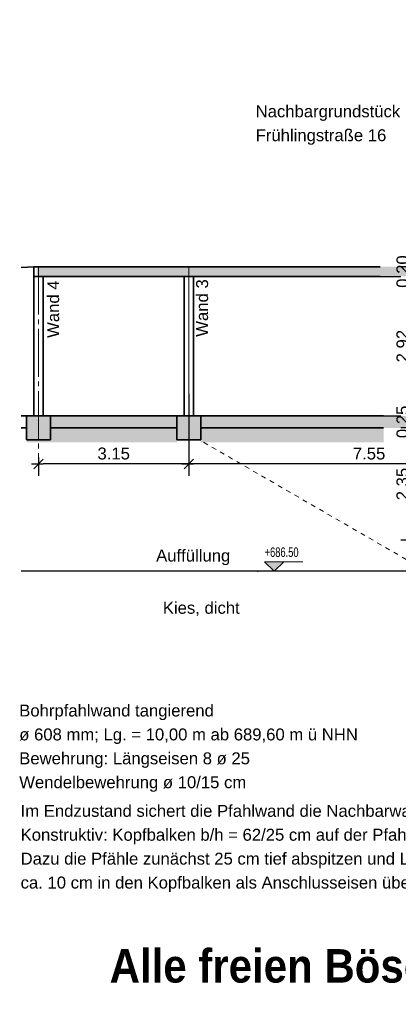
# Model space of a CAD drawing. Header units: metres. Extents: x 0 to 119, y 1 to 83.
# Tile 2 of 29: x 1 to 9, y 22 to 43. Entities that reach past the tile are written whole.
import ezdxf

# ---------------------------------------------------------------- set-up
doc = ezdxf.new("R2010")
doc.units = ezdxf.units.M
for name, pattern in [('ACHSE3', [1.25, 1, -0.1, 0.05, -0.1]), ('DURCHG', [0]), ('PUNKTE', [0.15, 0.05, -0.1])]:
    doc.linetypes.add(name, pattern=pattern)
for name, color, linetype in [('Bodenprofil', 7, 'Continuous'), ('Gel_nde', 7, 'Continuous'), ('MAKET', 7, 'Continuous'), ('Nachbargeb_ude', 7, 'Continuous'), ('TEXTE', 7, 'Continuous')]:
    doc.layers.add(name, color=color, linetype=linetype)
doc.styles.add('Arial', font='arial.ttf')
doc.dimstyles.new('ISBSTRICH4E', dxfattribs={"dimtxt": 0.25, "dimasz": 0.1, "dimexe": 0.25, "dimexo": 1, "dimgap": 0.09, "dimtad": 1, "dimzin": 0, "dimdsep": 46, "dimtxsty": 'Arial', "dimblk": 'ID4', "dimblk1": 'ID4', "dimblk2": 'ID4', "dimsah": 1, "dimcen": 0.09, "dimdle": 0.15, "dimclrd": 7, "dimclre": 7, "dimclrt": 7, "dimazin": 0, "dimtfac": 1, "dimtdec": 4, "dimtix": 1, "dimtmove": 2, "dimatfit": 3, "dimfxl": 1, "dimtvp": 0.004, "dimtolj": 1, "dimtzin": 0, "dimarcsym": 0})

# ---------------------------------------------------------------- blocks, each defined once
blk = doc.blocks.new('ID4')
at = {"color": 7, "linetype": 'DURCHG', "lineweight": 25}
for p, q in [((-1, -1), (1, 1)), ((1.5, 0), (-1, 0))]:
    blk.add_line(p, q, dxfattribs=at)
blk = doc.blocks.new('*D93')
at = {"layer": 'Defpoints', "color": 0}
for p in [(8.95, 37.833), (11.356, 37.833), (9.107, 37.633)]:
    blk.add_point(p, dxfattribs=at)
at = {"layer": 'MAKET', "color": 7, "lineweight": -2}
for p, q in [((8.95, 37.933), (8.95, 38.033)), ((10.356, 37.833), (8.7, 37.833)), ((8.95, 37.633), (8.95, 37.833)), ((8.107, 37.633), (8.7, 37.633)), ((8.95, 37.533), (8.95, 37.433))]:
    blk.add_line(p, q, dxfattribs=at)
at = {"layer": 'MAKET', "color": 7, "lineweight": -2, "xscale": 0.1, "yscale": 0.1, "zscale": 0.1}
for p, rotation in [((8.95, 37.833), 270), ((8.95, 37.633), 90)]:
    blk.add_blockref('ID4', p, dxfattribs=dict(at, rotation=rotation))
at = {"layer": 'MAKET', "color": 7, "insert": (8.733, 37.733), "char_height": 0.25, "attachment_point": 5, "rotation": 90, "style": 'Arial'}
blk.add_mtext('\\A1;0.20', dxfattribs=at)
blk = doc.blocks.new('*D94')
at = {"layer": 'Defpoints', "color": 0}
for p in [(8.95, 37.633), (9.107, 37.633), (9.107, 34.713)]:
    blk.add_point(p, dxfattribs=at)
at = {"layer": 'MAKET', "color": 7, "lineweight": -2}
for p, q in [((8.107, 37.633), (8.7, 37.633)), ((8.95, 34.813), (8.95, 37.533)), ((8.107, 34.713), (8.7, 34.713))]:
    blk.add_line(p, q, dxfattribs=at)
at = {"layer": 'MAKET', "color": 7, "lineweight": -2, "xscale": 0.1, "yscale": 0.1, "zscale": 0.1}
for p, rotation in [((8.95, 37.633), 90), ((8.95, 34.713), 270)]:
    blk.add_blockref('ID4', p, dxfattribs=dict(at, rotation=rotation))
at = {"layer": 'MAKET', "color": 7, "insert": (8.733, 36.173), "char_height": 0.25, "attachment_point": 5, "rotation": 90, "style": 'Arial'}
blk.add_mtext('\\A1;2.92', dxfattribs=at)
blk = doc.blocks.new('*D95')
at = {"layer": 'Defpoints', "color": 0}
for p in [(8.95, 34.713), (9.107, 34.713), (13.606, 34.463)]:
    blk.add_point(p, dxfattribs=at)
at = {"layer": 'MAKET', "color": 7, "lineweight": -2}
for p, q in [((8.95, 34.813), (8.95, 34.913)), ((8.107, 34.713), (8.7, 34.713)), ((8.95, 34.463), (8.95, 34.713)), ((12.606, 34.463), (8.7, 34.463)), ((8.95, 34.363), (8.95, 34.263))]:
    blk.add_line(p, q, dxfattribs=at)
at = {"layer": 'MAKET', "color": 7, "lineweight": -2, "xscale": 0.1, "yscale": 0.1, "zscale": 0.1}
for p, rotation in [((8.95, 34.713), 270), ((8.95, 34.463), 90)]:
    blk.add_blockref('ID4', p, dxfattribs=dict(at, rotation=rotation))
at = {"layer": 'MAKET', "color": 7, "insert": (8.733, 34.588), "char_height": 0.25, "attachment_point": 5, "rotation": 90, "style": 'Arial'}
blk.add_mtext('\\A1;0.25', dxfattribs=at)
blk = doc.blocks.new('*D96')
at = {"layer": 'Defpoints', "color": 0}
for p in [(8.95, 34.463), (13.606, 34.463), (12.88, 32.113)]:
    blk.add_point(p, dxfattribs=at)
at = {"layer": 'MAKET', "color": 7, "lineweight": -2}
for p, q in [((12.606, 34.463), (8.7, 34.463)), ((8.95, 32.213), (8.95, 34.363)), ((11.88, 32.113), (8.7, 32.113))]:
    blk.add_line(p, q, dxfattribs=at)
at = {"layer": 'MAKET', "color": 7, "lineweight": -2, "xscale": 0.1, "yscale": 0.1, "zscale": 0.1}
for p, rotation in [((8.95, 34.463), 90), ((8.95, 32.113), 270)]:
    blk.add_blockref('ID4', p, dxfattribs=dict(at, rotation=rotation))
at = {"layer": 'MAKET', "color": 7, "insert": (8.733, 33.288), "char_height": 0.25, "attachment_point": 5, "rotation": 90, "style": 'Arial'}
blk.add_mtext('\\A1;2.35', dxfattribs=at)
blk = doc.blocks.new('DIM123')
at = {"layer": 'MAKET', "color": 7, "linetype": 'DURCHG', "lineweight": 25}
for p, q in [((16.391, 24.563), (16.091, 24.863)), ((16.091, 24.863), (17.191, 24.863)), ((16.691, 24.863), (16.391, 24.563)), ((16.091, 24.563), (16.691, 24.563))]:
    blk.add_line(p, q, dxfattribs=at)
at = {"layer": 'MAKET', "color": 4}
for p in [(16.954, 43.003), (16.954, 39.053), (11.761, 38.633), (5.285, 37.833), (14.166, 36.533), (11.356, 34.713), (20.322, 34.563), (12.489, 32.113), (9.588, 31.863), (17.853, 31.643), (22.003, 31.013), (14.927, 30.393), (14.927, 24.563)]:
    blk.add_point(p, dxfattribs=at)
blk = doc.blocks.new('DIM137')
at = {"layer": 'MAKET', "color": 7, "linetype": 'DURCHG', "lineweight": 18}
for p, q in [((6.044, 31.463), (5.844, 31.663)), ((5.844, 31.663), (6.644, 31.663)), ((6.244, 31.663), (6.044, 31.463)), ((5.844, 31.463), (6.244, 31.463))]:
    blk.add_line(p, q, dxfattribs=at)
at = {"layer": 'MAKET', "color": 4}
for p in [(16.333, 32.613), (15.349, 32.413), (16.695, 31.643), (5.703, 31.463)]:
    blk.add_point(p, dxfattribs=at)
blk = doc.blocks.new('DIM138')
at = {"layer": 'MAKET', "color": 7, "linetype": 'DURCHG', "lineweight": 18}
for p, q in [((17.068, 31.643), (16.868, 31.843)), ((16.868, 31.843), (17.668, 31.843)), ((17.268, 31.843), (17.068, 31.643)), ((16.868, 31.643), (17.268, 31.643))]:
    blk.add_line(p, q, dxfattribs=at)
at = {"layer": 'MAKET', "color": 7, "style": 'Arial', "width": 0.7}
blk.add_text('+686.50', height=0.2, dxfattribs=at).set_placement((5.844, 31.763))
blk = doc.blocks.new('*D233')
at = {"layer": 'Defpoints', "color": 0}
for p in [(4.258, 36.173), (11.808, 35.084), (4.258, 33.708)]:
    blk.add_point(p, dxfattribs=at)
at = {"layer": 'MAKET', "color": 7, "lineweight": -2}
for p, q in [((4.258, 35.173), (4.258, 33.458)), ((11.808, 34.084), (11.808, 33.458)), ((11.708, 33.708), (4.358, 33.708))]:
    blk.add_line(p, q, dxfattribs=at)
at = {"layer": 'MAKET', "color": 7, "lineweight": -2, "xscale": 0.1, "yscale": 0.1, "zscale": 0.1, "rotation": 180}
blk.add_blockref('ID4', (4.258, 33.708), dxfattribs=at)
at = {"layer": 'MAKET', "color": 7, "lineweight": -2, "xscale": 0.1, "yscale": 0.1, "zscale": 0.1}
blk.add_blockref('ID4', (11.808, 33.708), dxfattribs=at)
at = {"layer": 'MAKET', "color": 7, "insert": (8.033, 33.925), "char_height": 0.25, "attachment_point": 5, "style": 'Arial'}
blk.add_mtext('\\A1;7.55', dxfattribs=at)
blk = doc.blocks.new('*D234')
at = {"layer": 'Defpoints', "color": 0}
for p in [(4.258, 36.173), (1.108, 34.843), (1.108, 33.708)]:
    blk.add_point(p, dxfattribs=at)
at = {"layer": 'MAKET', "color": 7, "lineweight": -2}
for p, q in [((4.258, 35.173), (4.258, 33.458)), ((1.108, 33.843), (1.108, 33.458)), ((4.158, 33.708), (1.208, 33.708))]:
    blk.add_line(p, q, dxfattribs=at)
at = {"layer": 'MAKET', "color": 7, "lineweight": -2, "xscale": 0.1, "yscale": 0.1, "zscale": 0.1, "rotation": 180}
blk.add_blockref('ID4', (1.108, 33.708), dxfattribs=at)
at = {"layer": 'MAKET', "color": 7, "lineweight": -2, "xscale": 0.1, "yscale": 0.1, "zscale": 0.1}
blk.add_blockref('ID4', (4.258, 33.708), dxfattribs=at)
at = {"layer": 'MAKET', "color": 7, "insert": (2.683, 33.925), "char_height": 0.25, "attachment_point": 5, "style": 'Arial'}
blk.add_mtext('\\A1;3.15', dxfattribs=at)

msp = doc.modelspace()

# ---------------------------------------------------------------- hatches: boundary and pattern name
at = {"layer": 'Gel_nde'}
for points in [[(1.358, 34.161), (4.008, 34.161), (4.008, 34.463), (1.358, 34.463)], [(4.508, 34.161), (8.335, 34.161), (8.335, 34.463), (4.508, 34.463)]]:
    msp.add_hatch(color=7, dxfattribs=at).paths.add_polyline_path(points)
at = {"layer": 'MAKET'}
msp.add_hatch(color=7, dxfattribs=at).paths.add_polyline_path([(6.044, 31.463), (6.244, 31.663), (5.844, 31.663)])
at = {"layer": 'Nachbargeb_ude'}
for points in [[(1.067, 37.633), (13.606, 37.633), (13.606, 37.833), (1.067, 37.833)], [(0.858, 34.161), (1.358, 34.161), (1.358, 34.713), (0.858, 34.713)], [(1.358, 34.463), (4.008, 34.463), (4.008, 34.713), (1.358, 34.713)], [(4.008, 34.213), (4.508, 34.213), (4.508, 34.713), (4.008, 34.713)], [(4.508, 34.463), (13.606, 34.463), (13.606, 34.713), (4.508, 34.713)]]:
    msp.add_hatch(color=7, dxfattribs=at).paths.add_polyline_path(points)

# ---------------------------------------------------------------- linework, layer by layer
at = {"layer": 'Bodenprofil', "color": 84, "linetype": 'DURCHG', "lineweight": 25}
msp.add_line((10.997, 31.463), (0.741, 31.463), dxfattribs=at)
at = {"layer": 'Nachbargeb_ude', "color": 7, "linetype": 'DURCHG', "lineweight": 35}
for p, q in [((1.008, 37.833), (0.741, 37.815)), ((1.008, 37.833), (8.265, 37.833)), ((1.008, 34.713), (1.008, 37.833)), ((8.265, 37.633), (1.008, 37.633)), ((1.208, 34.713), (1.208, 37.633)), ((4.158, 34.713), (4.158, 37.633)), ((4.358, 34.713), (4.358, 37.633)), ((0.741, 34.713), (8.335, 34.713)), ((0.858, 34.713), (0.858, 34.213)), ((1.358, 34.713), (1.358, 34.213)), ((4.008, 34.713), (4.008, 34.213)), ((4.508, 34.713), (4.508, 34.213)), ((0.741, 34.463), (0.858, 34.463)), ((4.008, 34.463), (1.358, 34.463)), ((8.335, 34.463), (4.508, 34.463)), ((0.858, 34.213), (1.358, 34.213)), ((4.008, 34.213), (4.508, 34.213))]:
    msp.add_line(p, q, dxfattribs=at)
at = {"layer": 'Nachbargeb_ude', "color": 7, "linetype": 'ACHSE3', "lineweight": 18}
for p, q in [((1.108, 37.833), (1.108, 33.708)), ((4.258, 37.833), (4.258, 33.708)), ((4.258, 34.713), (4.258, 37.633))]:
    msp.add_line(p, q, dxfattribs=at)
at = {"layer": 'Nachbargeb_ude', "color": 8, "linetype": 'PUNKTE', "lineweight": 9}
msp.add_line((4.567, 34.161), (14.637, 28.347), dxfattribs=at)

# ---------------------------------------------------------------- block references
for name in ['DIM123', 'DIM137', 'DIM138']:
    msp.add_blockref(name, (0, 0))

# ---------------------------------------------------------------- texts
at = {"layer": 'Bodenprofil', "color": 84, "style": 'Arial'}
for s, p in [('Auffüllung', (3.572, 31.667)), ('Kies, dicht', (3.712, 30.574))]:
    msp.add_text(s, height=0.25, rotation=360, dxfattribs=at).set_placement(p)
at = {"layer": 'TEXTE', "color": 7, "style": 'Arial'}
for s, p in [('Nachbargrundstück Flur-Nr. 163', (5.657, 40.961)), ('Frühlingstraße 16', (5.657, 40.461)), ('Bohrpfahlwand tangierend', (0.704, 28.425)), ('ø 608 mm; Lg. = 10,00 m ab 689,60 m ü NHN', (0.704, 27.925)), ('Bewehrung: Längseisen 8 ø 25', (0.704, 27.425)), ('Wendelbewehrung ø 10/15 cm', (0.704, 26.925)), ('Im Endzustand sichert die Pfahlwand die Nachbarwand', (0.733, 26.326)), ('Konstruktiv: Kopfbalken b/h = 62/25 cm auf der Pfahlwand anordnen.', (0.733, 25.826)), ('Dazu die Pfähle zunächst 25 cm tief abspitzen und Längseisen dabei', (0.733, 25.326)), ('ca. 10 cm in den Kopfbalken als Anschlusseisen überstehen lassen.', (0.733, 24.826))]:
    msp.add_text(s, height=0.25, dxfattribs=at).set_placement(p)
at = {"layer": 'TEXTE', "color": 8, "style": 'Arial'}
for s, p in [('Wand 4', (1.54, 36.345)), ('Wand 3', (4.66, 36.369))]:
    msp.add_text(s, height=0.25, rotation=90, dxfattribs=at).set_placement(p)
at = {"layer": 'TEXTE', "color": 7, "insert": (2.598, 22.642), "char_height": 0.7, "width": 42.90339, "attachment_point": 7, "style": 'Arial'}
msp.add_mtext('\\pxqj;\\W0.90;{\\fArial|b1|i0|c0|p34|;Alle freien Böschungen sind inkl. Böschungsschulter durch Folienabdeckung vor Erosion zu schützen}', dxfattribs=at)

# ---------------------------------------------------------------- dimensions: what is measured, and where the dimension line sits
at = {"layer": 'MAKET'}
for base, p1, p2, picture, middle in [((8.95, 37.833), (9.107, 37.633), (11.356, 37.833), '*D93', (8.733, 37.733)), ((8.95, 37.633), (9.107, 34.713), (9.107, 37.633), '*D94', (8.733, 36.173)), ((8.95, 34.713), (13.606, 34.463), (9.107, 34.713), '*D95', (8.733, 34.588)), ((8.95, 34.463), (12.88, 32.113), (13.606, 34.463), '*D96', (8.733, 33.288))]:
    dim = msp.add_linear_dim(base=base, p1=p1, p2=p2, angle=90, dimstyle='ISBSTRICH4E', override={"dimasz": 0.1}, dxfattribs=at)
    dim.commit()
    dim.dimension.update_dxf_attribs({"geometry": picture, "text_midpoint": middle})
for base, p1, p2, picture, middle in [((1.108, 33.708), (4.258, 36.173), (1.108, 34.843), '*D234', (2.683, 33.925)), ((4.258, 33.708), (11.808, 35.084), (4.258, 36.173), '*D233', (8.033, 33.925))]:
    dim = msp.add_linear_dim(base=base, p1=p1, p2=p2, dimstyle='ISBSTRICH4E', override={"dimasz": 0.1}, dxfattribs=at)
    dim.commit()
    dim.dimension.update_dxf_attribs({"geometry": picture, "text_midpoint": middle})

doc.saveas('drawing.dxf')
